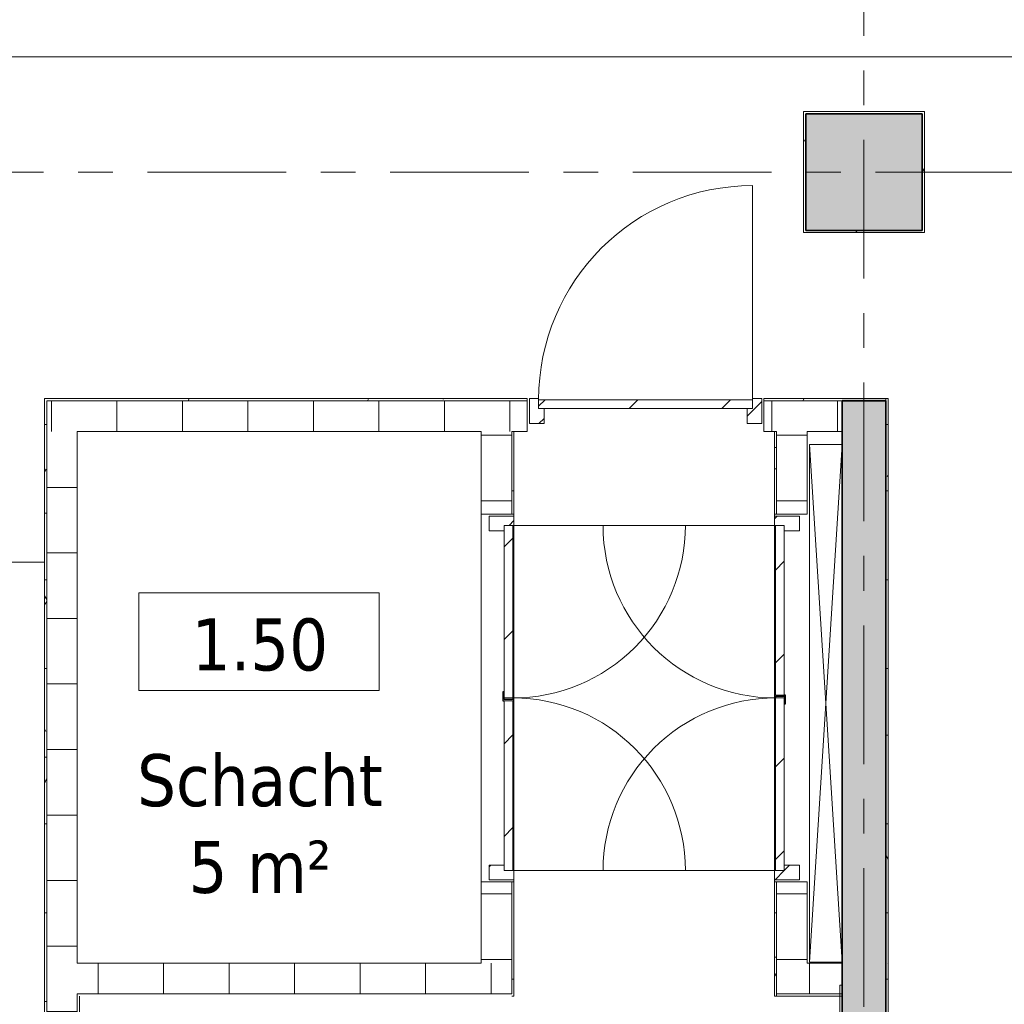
# Model space of a CAD drawing. Extents: x 3176 to 58266, y 1852 to 38199.
# Tile 94 of 256: x 28150 to 32659, y 21019 to 25526. Entities that reach past the tile are written whole.
import ezdxf

# ---------------------------------------------------------------- set-up
doc = ezdxf.new("R2010")
doc.units = 0
doc.header["$LTSCALE"] = 50
doc.linetypes.add('Onderlegger 1e verdieping$0$stramien', pattern=[22.225, 12.7, -3.175, 3.175, -3.175])
doc.layers.get('0').update_dxf_attribs({"linetype": 'CONTINUOUS'})
for name, color, linetype, lineweight in [('Onderlegger 1e verdieping$0$A-AREA-IDEN', 8, 'CONTINUOUS', 18), ('Onderlegger 1e verdieping$0$A-DETL', 8, 'CONTINUOUS', 18), ('Onderlegger 1e verdieping$0$A-DOOR', 8, 'CONTINUOUS', 25), ('Onderlegger 1e verdieping$0$A-FLOR-OTLN', 8, 'CONTINUOUS', 18), ('Onderlegger 1e verdieping$0$A-GENM', 8, 'CONTINUOUS', 18), ('Onderlegger 1e verdieping$0$A-WALL', 8, 'CONTINUOUS', 25), ('Onderlegger 1e verdieping$0$A-WALL-PATT', 8, 'CONTINUOUS', 50), ('Onderlegger 1e verdieping$0$I-WALL', 8, 'CONTINUOUS', 25), ('Onderlegger 1e verdieping$0$S-COLS', 8, 'CONTINUOUS', 18), ('Onderlegger 1e verdieping$0$S-GRID', 8, 'CONTINUOUS', 18)]:
    doc.layers.add(name, color=color, linetype=linetype, lineweight=lineweight)
doc.styles.add('Onderlegger 1e verdieping$0$Tahoma_1', font='TAHOMA.TTF', dxfattribs={"height": 238.040123})
pattern_1 = [(0, (0, 0), (406.4, 101.6), [33.528, -271.272, 33.528, -271.272, -1625.6]), (0, (0, 0), (406.4, 101.6), [-609.6, 33.528, -576.072, 33.528, -271.272, -711.2]), (0, (0, 0), (406.4, 101.6), [-1524, 33.528, -169.672, 33.528, -474.472]), (120, (152.4, 50.8), (-291.18818, 301.15272), [33.528, -271.272, 33.528, -271.272, -1625.6]), (120, (152.4, 50.8), (-291.18818, 301.15272), [-609.6, 33.528, -576.072, 33.528, -271.272, -711.2]), (120, (152.4, 50.8), (-291.18818, 301.15272), [-1524, 33.528, -169.672, 33.528, -474.472]), (240, (203.2, 254), (-115.21182, -402.75272), [33.528, -271.272, 33.528, -271.272, -1625.6]), (240, (203.2, 254), (-115.21182, -402.75272), [-609.6, 33.528, -576.072, 33.528, -271.272, -711.2]), (240, (203.2, 254), (-115.21182, -402.75272), [-1524, 33.528, -169.672, 33.528, -474.472])]

# ---------------------------------------------------------------- blocks, each defined once
blk = doc.blocks.new('Onderlegger 1e verdieping$0$32_KA_hout_67_114_dubb_deur - H1530-8095868-Plotview 1e Verdieping - schaal 1 op 100')
at = {"layer": 'Onderlegger 1e verdieping$0$A-DOOR', "lineweight": 18}
h = blk.add_hatch(dxfattribs=at)
h.set_pattern_fill('FP_52', color=256, style=0, pattern_type=2)
h.set_pattern_definition([(315, (-22402.82, 31686.6), (91.9239, 91.9239), [])])
h.paths.add_polyline_path([(-814, 35), (-814, -34), (-747, -34), (-747, 35), (-772, 35), (-772, 80), (-814, 80), (-814, 75)], flags=0)
h.paths.add_polyline_path([(783, 35), (783, -34), (850, -34), (850, 80), (808, 80), (808, 35)], flags=0)
for p, q in [((-772, 80), (-814, 80)), ((-814, 80), (-814, -34)), ((-772, 75), (-772, 80)), ((850, 80), (808, 80)), ((808, 80), (808, 75)), ((850, -34), (850, 80)), ((-747, -34), (-747, 35)), ((783, 35), (783, -34)), ((-814, -34), (-747, -34)), ((783, -34), (850, -34))]:
    blk.add_line(p, q, dxfattribs=at)
at = {"layer": 'Onderlegger 1e verdieping$0$A-DOOR'}
for p, q in [((4.6, 79.3), (4.6, 75)), ((44.6, 79.3), (4.6, 79.3)), ((18, 74.3), (25.6, 74.3)), ((25.6, 74.3), (25.6, 34.3)), ((44.6, 75), (44.6, 79.3)), ((4.6, 34.3), (-9.4, 34.3)), ((-9.4, 34.3), (-9.4, 29.3)), ((-9.4, 29.3), (30.6, 29.3)), ((25.6, 34.3), (9.6, 34.3)), ((30.6, 29.3), (30.6, 35))]:
    blk.add_line(p, q, dxfattribs=at)
at = {"layer": 'Onderlegger 1e verdieping$0$A-GENM'}
for p, q in [((-772, 75), (-772, 865)), ((808, 75), (808, 865))]:
    blk.add_line(p, q, dxfattribs=at)
for centre, start, end in [((-772, 75), 360, 90), ((808, 75), 90, 180)]:
    blk.add_arc(centre, 790, start, end, dxfattribs=at)
blk = doc.blocks.new('Onderlegger 1e verdieping$0$42_KA leemstuc betonkolomafwerking - Type-V58-Plotview 1e Verdieping - schaal 1 op 100')
at = {"layer": 'Onderlegger 1e verdieping$0$A-GENM'}
h = blk.add_hatch(dxfattribs=at)
h.set_pattern_fill('FP_69', color=256, style=0, pattern_type=2)
h.set_pattern_definition([(270, (-24828.2, 32016.6), (101.6, -406.4), [33.528, -271.272, 33.528, -1896.872]), (270, (-24828.2, 32016.6), (101.6, -406.4), [-338.328, -271.272, 33.528, -576.072, -1016]), (270, (-24828.2, 32016.6), (101.6, -406.4), [-1219.2, 33.528, -271.272, 33.528, -677.672]), (270, (-24828.2, 32016.6), (101.6, -406.4), [-1557.528, -169.672, 33.528, -474.472]), (30, (-24777.4, 31864.2), (301.15272, 291.18818), [33.528, -271.272, 33.528, -1896.872]), (30, (-24777.4, 31864.2), (301.15272, 291.18818), [-338.328, -271.272, 33.528, -576.072, -1016]), (30, (-24777.4, 31864.2), (301.15272, 291.18818), [-1219.2, 33.528, -271.272, 33.528, -677.672]), (30, (-24777.4, 31864.2), (301.15272, 291.18818), [-1557.528, -169.672, 33.528, -474.472]), (150, (-24574.2, 31813.4), (-402.75272, 115.21182), [33.528, -271.272, 33.528, -1896.872]), (150, (-24574.2, 31813.4), (-402.75272, 115.21182), [-338.328, -271.272, 33.528, -576.072, -1016]), (150, (-24574.2, 31813.4), (-402.75272, 115.21182), [-1219.2, 33.528, -271.272, 33.528, -677.672]), (150, (-24574.2, 31813.4), (-402.75272, 115.21182), [-1557.528, -169.672, 33.528, -474.472])])
h.paths.add_polyline_path([(-277, 277), (-277, -277), (277, -277), (277, 277)], flags=0)
h.paths.add_polyline_path([(-267, -255), (-267, 267), (267, 267), (267, -267), (-267, -267)], flags=0)
for p, q in [((277, 277), (-277, 277)), ((-277, 277), (-277, -277)), ((277, -277), (277, 277)), ((-267, 267), (267, 267)), ((-267, -267), (-267, 267)), ((267, 267), (267, -267)), ((267, -267), (-267, -267)), ((-277, -277), (277, -277))]:
    blk.add_line(p, q, dxfattribs=at)
blk = doc.blocks.new('Onderlegger 1e verdieping$0$32_KA_binnendeur_hout - 32_KA_binnendeur_hout-5643048-Plotview 1e Verdieping - schaal 1 op 100')
at = {"layer": 'Onderlegger 1e verdieping$0$A-DOOR', "lineweight": 18}
h = blk.add_hatch(dxfattribs=at)
h.set_pattern_fill('FP_94', color=256, style=0, pattern_type=2)
h.set_pattern_definition([(315, (-22025.82, 31611.6), (212.132, 212.132), [])])
h.paths.add_polyline_path([(-395, -40), (395, -40), (395, 0), (-395, 0)], flags=0)
for p, q in [((395, 0), (-395, 0)), ((-395, 0), (-395, -40)), ((395, -40), (395, 0)), ((-395, -40), (395, -40))]:
    blk.add_line(p, q, dxfattribs=at)
blk = doc.blocks.new('Onderlegger 1e verdieping$0$32_KA_binnendeur_hout - 32_KA_binnendeur_hout-5659389-Plotview 1e Verdieping - schaal 1 op 100')
at = {"layer": 'Onderlegger 1e verdieping$0$A-DOOR', "lineweight": 18}
h = blk.add_hatch(dxfattribs=at)
h.set_pattern_fill('FP_106', color=256, style=0, pattern_type=2)
h.set_pattern_definition([(315, (-22822.14, 31611.6), (212.132, 212.132), [])])
h.paths.add_polyline_path([(-388.7, -40), (388.7, -40), (388.7, 0), (-388.7, 0)], flags=0)
for p, q in [((388.7, 0), (-388.7, 0)), ((-388.7, 0), (-388.7, -40)), ((388.7, -40), (388.7, 0)), ((-388.7, -40), (388.7, -40))]:
    blk.add_line(p, q, dxfattribs=at)
blk = doc.blocks.new('Onderlegger 1e verdieping$0$32_KA_hout_67_114_dubb_deur - H1530-V124-Plotview 1e Verdieping - schaal 1 op 100')
at = {"layer": 'Onderlegger 1e verdieping$0$A-DOOR', "lineweight": 18}
h = blk.add_hatch(dxfattribs=at)
h.set_pattern_fill('FP_157', color=256, style=0, pattern_type=2)
h.set_pattern_definition([(135, (22438.82, -30333.6), (-91.9239, -91.9239), [])])
h.paths.add_polyline_path([(850, 75), (850, 80), (808, 80), (808, 35), (783, 35), (783, -34), (850, -34), (850, 35)], flags=0)
h.paths.add_polyline_path([(-747, 35), (-772, 35), (-772, 80), (-814, 80), (-814, -34), (-747, -34)], flags=0)
for p, q in [((-772, 80), (-814, 80)), ((-814, 80), (-814, -34)), ((-772, 75), (-772, 80)), ((850, 80), (808, 80)), ((808, 80), (808, 75)), ((850, -34), (850, 80)), ((-747, -34), (-747, 35)), ((783, 35), (783, -34)), ((-814, -34), (-747, -34)), ((783, -34), (850, -34))]:
    blk.add_line(p, q, dxfattribs=at)
at = {"layer": 'Onderlegger 1e verdieping$0$A-DOOR'}
for p, q in [((4.6, 79.3), (4.6, 75)), ((44.6, 79.3), (4.6, 79.3)), ((18, 74.3), (25.6, 74.3)), ((25.6, 74.3), (25.6, 34.3)), ((44.6, 75), (44.6, 79.3)), ((4.6, 34.3), (-9.4, 34.3)), ((-9.4, 34.3), (-9.4, 29.3)), ((-9.4, 29.3), (30.6, 29.3)), ((25.6, 34.3), (9.6, 34.3)), ((30.6, 29.3), (30.6, 35))]:
    blk.add_line(p, q, dxfattribs=at)
at = {"layer": 'Onderlegger 1e verdieping$0$A-GENM'}
for p, q in [((-772, 75), (-772, 865)), ((808, 75), (808, 865))]:
    blk.add_line(p, q, dxfattribs=at)
for centre, start, end in [((-772, 75), 360, 90), ((808, 75), 90, 180)]:
    blk.add_arc(centre, 790, start, end, dxfattribs=at)
blk = doc.blocks.new('Onderlegger 1e verdieping$0$32_KA_binnendeur_hout - 32_KA_binnendeur_hout-V125-Plotview 1e Verdieping - schaal 1 op 100')
at = {"layer": 'Onderlegger 1e verdieping$0$A-DOOR', "lineweight": 18}
h = blk.add_hatch(dxfattribs=at)
h.set_pattern_fill('FP_158', color=256, style=0, pattern_type=2)
h.set_pattern_definition([(135, (22815.82, -30408.6), (-212.132, -212.132), [])])
h.paths.add_polyline_path([(395, -40), (395, 0), (-395, 0), (-395, -40), (324.3, -40)], flags=0)
for p, q in [((395, 0), (-395, 0)), ((-395, 0), (-395, -40)), ((395, -40), (395, 0)), ((-395, -40), (395, -40))]:
    blk.add_line(p, q, dxfattribs=at)
blk = doc.blocks.new('Onderlegger 1e verdieping$0$32_KA_binnendeur_hout - 32_KA_binnendeur_hout-V126-Plotview 1e Verdieping - schaal 1 op 100')
at = {"layer": 'Onderlegger 1e verdieping$0$A-DOOR', "lineweight": 18}
h = blk.add_hatch(dxfattribs=at)
h.set_pattern_fill('FP_159', color=256, style=0, pattern_type=2)
h.set_pattern_definition([(135, (22019.5, -30408.6), (-212.132, -212.132), [])])
h.paths.add_polyline_path([(388.7, 0), (-388.7, 0), (-388.7, -40), (388.7, -40)], flags=0)
for p, q in [((388.7, 0), (-388.7, 0)), ((-388.7, 0), (-388.7, -40)), ((388.7, -40), (388.7, 0)), ((-388.7, -40), (388.7, -40))]:
    blk.add_line(p, q, dxfattribs=at)
blk = doc.blocks.new('Onderlegger 1e verdieping$0$32_KA_hout_67-114-enkele_deur - H930-8118354-Plotview 1e Verdieping - schaal 1 op 100')
at = {"layer": 'Onderlegger 1e verdieping$0$A-GENM'}
h = blk.add_hatch(dxfattribs=at)
h.set_pattern_fill('FP_164', color=256, style=0, pattern_type=2)
h.set_pattern_definition([(45, (-31016.6, -23711.2), (-91.9239, 91.9239), [])])
h.paths.add_polyline_path([(-532.1, -34), (-465.1, -34), (-465.1, 35), (-490.1, 35), (-490.1, 80), (-532.1, 80), (-532.1, 35)], flags=0)
h.paths.add_polyline_path([(464.9, -34), (531.9, -34), (531.9, 80), (489.9, 80), (489.9, 35), (464.9, 35)], flags=0)
at = {"layer": 'Onderlegger 1e verdieping$0$A-DOOR', "lineweight": 18}
for p, q in [((-490.1, 80), (-532.1, 80)), ((-532.1, 80), (-532.1, -34)), ((-490.1, 75), (-490.1, 80)), ((531.9, 80), (489.9, 80)), ((489.9, 80), (489.9, 75)), ((531.9, -34), (531.9, 80)), ((-465.1, -34), (-465.1, 35)), ((464.9, 35), (464.9, -34)), ((-532.1, -34), (-465.1, -34)), ((464.9, -34), (531.9, -34))]:
    blk.add_line(p, q, dxfattribs=at)
at = {"layer": 'Onderlegger 1e verdieping$0$A-GENM'}
blk.add_line((489.9, 75), (489.9, 1055), dxfattribs=at)
blk.add_arc((489.9, 75), 980, 90, 180, dxfattribs=at)
blk = doc.blocks.new('Onderlegger 1e verdieping$0$32_KA_binnendeur_hout - 32_KA_binnendeur_hout-6004066-Plotview 1e Verdieping - schaal 1 op 100')
at = {"layer": 'Onderlegger 1e verdieping$0$A-DOOR', "lineweight": 18}
h = blk.add_hatch(dxfattribs=at)
h.set_pattern_fill('FP_165', color=256, style=0, pattern_type=2)
h.set_pattern_definition([(225, (31016.48, 23786.2), (212.132, -212.132), [])])
h.paths.add_polyline_path([(490, 40), (-490, 40), (-490, 0), (490, 0)], flags=0)
for p, q in [((-490, 0), (-490, 40)), ((-490, 40), (490, 40)), ((490, 0), (-490, 0)), ((490, 40), (490, 0))]:
    blk.add_line(p, q, dxfattribs=at)
blk = doc.blocks.new('Onderlegger 1e verdieping$0$00_KU ruimtetag groot - 00_KU ruimtetag groot-3653893-Plotview 1e Verdieping - schaal 1 op 100')
at = {"layer": 'Onderlegger 1e verdieping$0$A-AREA-IDEN'}
for p, q in [((5.5, 2.164), (-5.5, 2.164)), ((-5.5, 2.164), (-5.5, -2.302)), ((5.5, -2.302), (5.5, 2.164)), ((-5.5, -2.302), (5.5, -2.302))]:
    blk.add_line(p, q, dxfattribs=at)
blk = doc.blocks.new('Onderlegger 1e verdieping')
at = {"layer": 'Onderlegger 1e verdieping$0$A-WALL-PATT', "lineweight": 18}
h = blk.add_hatch(dxfattribs=at)
h.set_pattern_fill('FP_80', color=256, style=0, pattern_type=2)
h.set_pattern_definition(pattern_1)
h.paths.add_polyline_path([(28263.3, 19528.2), (28273.3, 19528.2), (28273.3, 23791.2), (28263.3, 23791.2), (28263.3, 19928.5)], flags=0)
h = blk.add_hatch(dxfattribs=at)
h.set_pattern_fill('FP_80', color=256, style=0, pattern_type=2)
h.set_pattern_definition(pattern_1)
h.paths.add_polyline_path([(31558.6, 23781.2), (31916.6, 23781.2), (31916.6, 23791.2), (31558.6, 23791.2)], flags=0)
h.paths.add_polyline_path([(30138.9, 23781.2), (30474.6, 23781.2), (30474.6, 23791.2), (28273.3, 23791.2), (28273.3, 23781.2)], flags=0)
h = blk.add_hatch(dxfattribs=at)
h.set_pattern_fill('FP_49', color=256, angle=90, style=0, pattern_type=2)
h.set_pattern_definition([(270, (30094.93, 23781.2), (300, -8e-13), [])])
h.paths.add_polyline_path([(31916.6, 23641.2), (31916.6, 23781.2), (31558.6, 23781.2), (31558.6, 23641.2), (31756.6, 23641.2)], flags=0)
h.paths.add_polyline_path([(28273.3, 23641.2), (30474.6, 23641.2), (30474.6, 23781.2), (28273.3, 23781.2)], flags=0)
h = blk.add_hatch(dxfattribs=at)
h.set_pattern_fill('FP_80', color=256, style=0, pattern_type=2)
h.set_pattern_definition(pattern_1)
h.paths.add_polyline_path([(46310.6, 23781.2), (46320.6, 23781.2), (46320.6, 23791.2), (46049.6, 23791.2), (46049.6, 23781.2)], flags=0)
h.paths.add_polyline_path([(42934.9, 23781.2), (43769.6, 23781.2), (43769.6, 23791.2), (40740, 23791.2), (40740, 23781.2), (40802.3, 23781.2)], flags=0)
h.paths.add_polyline_path([(36016.6, 23781.2), (36016.6, 23791.2), (34919.1, 23791.2), (34919.1, 23781.2), (35470.6, 23781.2)], flags=0)
h.paths.add_polyline_path([(38629.9, 23781.2), (38654.9, 23781.2), (38654.9, 23791.2), (38629.9, 23791), (38629.9, 23786.2)], flags=0)
h.paths.add_polyline_path([(38529.9, 23781.2), (38612.4, 23781.2), (38612.4, 23786.2), (38529.9, 23786.2), (38529.9, 23791.2), (37154.1, 23791.2), (37154.1, 23781.2), (37603.3, 23781.2)], flags=0)
h.paths.add_polyline_path([(33781.6, 23781.2), (33781.6, 23791.2), (33096.6, 23791.2), (33096.6, 23781.2)], flags=0)
h.paths.add_polyline_path([(31916.6, 23781.2), (32116.6, 23781.2), (32116.6, 23791.2), (31916.6, 23791.2)], flags=0)
at = {"layer": 'Onderlegger 1e verdieping$0$A-WALL-PATT', "lineweight": 25}
blk.add_hatch(color=256, dxfattribs=at).paths.add_polyline_path([(32116.6, 17395.2), (32116.6, 23781.2), (31916.6, 23781.2), (31916.6, 17395.2)], flags=0)
at = {"layer": 'Onderlegger 1e verdieping$0$A-WALL-PATT', "lineweight": 18}
h = blk.add_hatch(dxfattribs=at)
h.set_pattern_fill('FP_80', color=256, style=0, pattern_type=2)
h.set_pattern_definition(pattern_1)
h.paths.add_polyline_path([(32126.6, 17593.2), (32126.6, 23791.2), (32116.6, 23791.2), (32116.6, 17593.2)], flags=0)
h = blk.add_hatch(dxfattribs=at)
h.set_pattern_fill('FP_50', color=256, angle=90, style=0, pattern_type=2)
h.set_pattern_definition([(180, (28413.26, 21584.7), (-6e-13, -300), [])])
h.paths.add_polyline_path([(28273.3, 19528.2), (28413.3, 19528.2), (28413.3, 23641.2), (28273.3, 23641.2), (28273.3, 19928.5)], flags=0)
h = blk.add_hatch(dxfattribs=at)
h.set_pattern_fill('FP_48', color=256, angle=90, style=0, pattern_type=2)
h.set_pattern_definition([(180, (30403.6, 22423.7), (-6e-13, -300), [])])
h.paths.add_polyline_path([(30403.6, 21206.2), (30403.6, 21578.8), (30263.6, 21578.8), (30263.6, 21206.2)], flags=0)
h.paths.add_polyline_path([(30263.6, 23262.8), (30403.6, 23262.8), (30403.6, 23641.2), (30263.6, 23641.2)], flags=0)
h = blk.add_hatch(dxfattribs=at)
h.set_pattern_fill('FP_80', color=256, style=0, pattern_type=2)
h.set_pattern_definition(pattern_1)
h.paths.add_polyline_path([(30403.6, 21056.2), (30413.6, 21056.2), (30413.6, 21578.8), (30403.6, 21578.8), (30403.6, 21066.2)], flags=0)
h.paths.add_polyline_path([(30413.6, 23262.8), (30413.6, 23641.2), (30403.6, 23641.2), (30403.6, 23262.8)], flags=0)
h = blk.add_hatch(dxfattribs=at)
h.set_pattern_fill('FP_51', color=256, angle=90, style=0, pattern_type=2)
h.set_pattern_definition([(180, (31756.6, 22423.7), (6e-13, -300), [])])
h.paths.add_polyline_path([(31756.6, 21206.2), (31756.6, 21578.8), (31616.6, 21578.8), (31616.6, 21206.2)], flags=0)
h.paths.add_polyline_path([(31756.6, 23262.8), (31756.6, 23641.2), (31616.6, 23641.2), (31616.6, 23262.8)], flags=0)
h = blk.add_hatch(dxfattribs=at)
h.set_pattern_fill('FP_80', color=256, style=0, pattern_type=2)
h.set_pattern_definition(pattern_1)
h.paths.add_polyline_path([(31616.6, 21056.2), (31616.6, 21578.8), (31606.6, 21578.8), (31606.6, 21056.2)], flags=0)
h.paths.add_polyline_path([(31616.6, 23262.8), (31616.6, 23567.2), (31606.6, 23567.2), (31606.6, 23262.8)], flags=0)
h = blk.add_hatch(dxfattribs=at)
h.set_pattern_fill('FP_53', color=256, angle=90, style=0, pattern_type=2)
h.set_pattern_definition([(90, (29408.43, 21066.2), (-300, -7e-13), [])])
h.paths.add_polyline_path([(28413.3, 21066.2), (30403.6, 21066.2), (30403.6, 21206.2), (28413.3, 21206.2)], flags=0)
h = blk.add_hatch(dxfattribs=at)
h.set_pattern_fill('FP_92', color=256, angle=-270, style=0, pattern_type=2)
h.set_pattern_definition([(270, (31766.6, 21206.2), (300, 2e-14), [])])
h.paths.add_polyline_path([(31916.6, 21066.2), (31916.6, 21206.2), (31616.6, 21206.2), (31616.6, 21066.2)], flags=0)
h = blk.add_hatch(dxfattribs=at)
h.set_pattern_fill('FP_80', color=256, style=0, pattern_type=2)
h.set_pattern_definition(pattern_1)
h.paths.add_polyline_path([(31916.6, 19178.2), (31916.6, 21106.2), (31906.6, 21106.2), (31906.6, 19178.2)], flags=0)
h = blk.add_hatch(dxfattribs=at)
h.set_pattern_fill('FP_80', color=256, style=0, pattern_type=2)
h.set_pattern_definition(pattern_1)
h.paths.add_polyline_path([(28423.3, 19528.2), (28423.3, 21056.2), (28413.3, 21056.2), (28413.3, 19528.2)], flags=0)
at = {"layer": 'Onderlegger 1e verdieping$0$S-COLS', "lineweight": 5}
blk.add_hatch(color=256, dxfattribs=at).paths.add_polyline_path([(31749.6, 24561.2), (32283.6, 24561.2), (32283.6, 25095.2), (31749.6, 25095.2)], flags=0)
at = {"layer": 'Onderlegger 1e verdieping$0$A-DETL', "lineweight": 13}
for p, q in [((31766.6, 23581.2), (31916.6, 21211.2)), ((31916.6, 23581.2), (31766.6, 21211.2))]:
    blk.add_line(p, q, dxfattribs=at)
at = {"layer": 'Onderlegger 1e verdieping$0$A-FLOR-OTLN'}
for p, q in [((21226.6, 25355.2), (43543.6, 25355.2)), ((31606.6, 23641.2), (31606.6, 23567.2)), ((31766.6, 21211.2), (31766.6, 23581.2)), ((31766.6, 23581.2), (31916.6, 23581.2)), ((30263.6, 21578.8), (30263.6, 23262.8)), ((30413.6, 23252.8), (30413.6, 23262.8)), ((31606.6, 23262.8), (31606.6, 23252.8)), ((30413.6, 21630.8), (30413.6, 23210.8)), ((31606.6, 23210.8), (31606.6, 21630.8)), ((22957.5, 23043), (28263.3, 23043)), ((30413.6, 21578.8), (30413.6, 21588.8)), ((31606.6, 21588.8), (31606.6, 21578.8)), ((31916.6, 21211.2), (31766.6, 21211.2))]:
    blk.add_line(p, q, dxfattribs=at)
at = {"layer": 'Onderlegger 1e verdieping$0$A-WALL', "lineweight": 35}
for p, q in [((32116.6, 23781.2), (31916.6, 23781.2)), ((31916.6, 23781.2), (31916.6, 17395.2)), ((32116.6, 17595.2), (32116.6, 23781.2))]:
    blk.add_line(p, q, dxfattribs=at)
at = {"layer": 'Onderlegger 1e verdieping$0$I-WALL', "lineweight": 18}
for p, q in [((28263.3, 23791.2), (28263.3, 19528.2)), ((30474.6, 23791.2), (28263.3, 23791.2)), ((30474.6, 23781.2), (28273.3, 23781.2)), ((28273.3, 23781.2), (28273.3, 19528.2)), ((30474.6, 23641.2), (30474.6, 23791.2)), ((31558.6, 23791.2), (31558.6, 23641.2)), ((32126.6, 23791.2), (31558.6, 23791.2)), ((31558.6, 23781.2), (32116.6, 23781.2)), ((31916.6, 23641.2), (31916.6, 23781.2)), ((32116.6, 23791.2), (32116.6, 17593.2)), ((32126.6, 17593.2), (32126.6, 23791.2)), ((28413.3, 23641.2), (30263.6, 23641.2)), ((28413.3, 21206.2), (28413.3, 23641.2)), ((30263.6, 23641.2), (30263.6, 23262.8)), ((30403.6, 23262.8), (30403.6, 23641.2)), ((30474.6, 23641.2), (30403.6, 23641.2)), ((30413.6, 23262.8), (30413.6, 23641.2)), ((31558.6, 23641.2), (31616.6, 23641.2)), ((31616.6, 23262.8), (31616.6, 23641.2)), ((31756.6, 23641.2), (31916.6, 23641.2)), ((31756.6, 23262.8), (31756.6, 23641.2)), ((31616.6, 23567.2), (31606.6, 23567.2)), ((31606.6, 23567.2), (31606.6, 23262.8)), ((30263.6, 23262.8), (30413.6, 23262.8)), ((31606.6, 23262.8), (31756.6, 23262.8)), ((30413.6, 21578.8), (30263.6, 21578.8)), ((30263.6, 21578.8), (30263.6, 21206.2)), ((30403.6, 21578.8), (30403.6, 21066.2)), ((30413.6, 21056.2), (30413.6, 21578.8)), ((31756.6, 21578.8), (31606.6, 21578.8)), ((31606.6, 21578.8), (31606.6, 21056.2)), ((31616.6, 21578.8), (31616.6, 21056.2)), ((31756.6, 21206.2), (31756.6, 21578.8)), ((30263.6, 21206.2), (28413.3, 21206.2)), ((31916.6, 21206.2), (31756.6, 21206.2)), ((31916.6, 19178.2), (31916.6, 21206.2)), ((31916.6, 21106.2), (31906.6, 21106.2)), ((31906.6, 21106.2), (31906.6, 19178.2)), ((28413.3, 21066.2), (30403.6, 21066.2)), ((28413.3, 21066.2), (28413.3, 19528.2)), ((31916.6, 21066.2), (31616.6, 21066.2)), ((28423.3, 19528.2), (28423.3, 21056.2)), ((30403.6, 21056.2), (30413.6, 21056.2)), ((31606.6, 21056.2), (31916.6, 21056.2))]:
    blk.add_line(p, q, dxfattribs=at)
at = {"layer": 'Onderlegger 1e verdieping$0$S-COLS', "lineweight": 35}
for p, q in [((32283.6, 25095.2), (31749.6, 25095.2)), ((31749.6, 25095.2), (31749.6, 24561.2)), ((32283.6, 24561.2), (32283.6, 25095.2)), ((31749.6, 24561.2), (32283.6, 24561.2))]:
    blk.add_line(p, q, dxfattribs=at)
at = {"layer": 'Onderlegger 1e verdieping$0$S-GRID', "linetype": 'Onderlegger 1e verdieping$0$stramien'}
for p, q in [((32016.6, 37199.4), (32016.6, 16386.4)), ((3176.5, 24828.2), (55473.5, 24828.2))]:
    blk.add_line(p, q, dxfattribs=at)
at = {"layer": 'Onderlegger 1e verdieping$0$A-AREA-IDEN', "xscale": 99.99999999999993, "yscale": 99.99999999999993, "zscale": 99.99999999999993}
blk.add_blockref('Onderlegger 1e verdieping$0$00_KU ruimtetag groot - 00_KU ruimtetag groot-3653893-Plotview 1e Verdieping - schaal 1 op 100', (29245.4, 22685.5), dxfattribs=at)
at = {"layer": 'Onderlegger 1e verdieping$0$A-DOOR'}
blk.add_blockref('Onderlegger 1e verdieping$0$32_KA_hout_67-114-enkele_deur - H930-8118354-Plotview 1e Verdieping - schaal 1 op 100', (31016.6, 23711.2), dxfattribs=at)
for name, p, rotation in [('Onderlegger 1e verdieping$0$32_KA_binnendeur_hout - 32_KA_binnendeur_hout-6004066-Plotview 1e Verdieping - schaal 1 op 100', (31016.5, 23786.2), 180), ('Onderlegger 1e verdieping$0$32_KA_hout_67_114_dubb_deur - H1530-V124-Plotview 1e Verdieping - schaal 1 op 100', (30333.6, 22438.8), 270.0000000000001), ('Onderlegger 1e verdieping$0$32_KA_hout_67_114_dubb_deur - H1530-8095868-Plotview 1e Verdieping - schaal 1 op 100', (31686.6, 22402.8), 89.9999999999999), ('Onderlegger 1e verdieping$0$32_KA_binnendeur_hout - 32_KA_binnendeur_hout-V125-Plotview 1e Verdieping - schaal 1 op 100', (30408.6, 22815.8), 270.0000000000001), ('Onderlegger 1e verdieping$0$32_KA_binnendeur_hout - 32_KA_binnendeur_hout-5659389-Plotview 1e Verdieping - schaal 1 op 100', (31611.6, 22822.1), 89.9999999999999), ('Onderlegger 1e verdieping$0$32_KA_binnendeur_hout - 32_KA_binnendeur_hout-5643048-Plotview 1e Verdieping - schaal 1 op 100', (31611.6, 22025.8), 89.9999999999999), ('Onderlegger 1e verdieping$0$32_KA_binnendeur_hout - 32_KA_binnendeur_hout-V126-Plotview 1e Verdieping - schaal 1 op 100', (30408.6, 22019.5), 270.0000000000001)]:
    blk.add_blockref(name, p, dxfattribs=dict(at, rotation=rotation))
at = {"layer": 'Onderlegger 1e verdieping$0$A-GENM', "rotation": 90.0000000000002}
blk.add_blockref('Onderlegger 1e verdieping$0$42_KA leemstuc betonkolomafwerking - Type-V58-Plotview 1e Verdieping - schaal 1 op 100', (32016.6, 24828.2), dxfattribs=at)
at = {"layer": 'Onderlegger 1e verdieping$0$A-AREA-IDEN', "char_height": 238.04, "attachment_point": 2, "line_spacing_factor": 1.000232, "style": 'Onderlegger 1e verdieping$0$Tahoma_1'}
for s, insert, width in [('1.50', (29250, 22784.8), 768), ('Schacht\\P5 m²', (29250, 22163.6), 1356)]:
    blk.add_mtext(s, dxfattribs=dict(at, insert=insert, width=width))

msp = doc.modelspace()

# ---------------------------------------------------------------- block references
msp.add_blockref('Onderlegger 1e verdieping', (0, 0))

doc.saveas('drawing.dxf')
